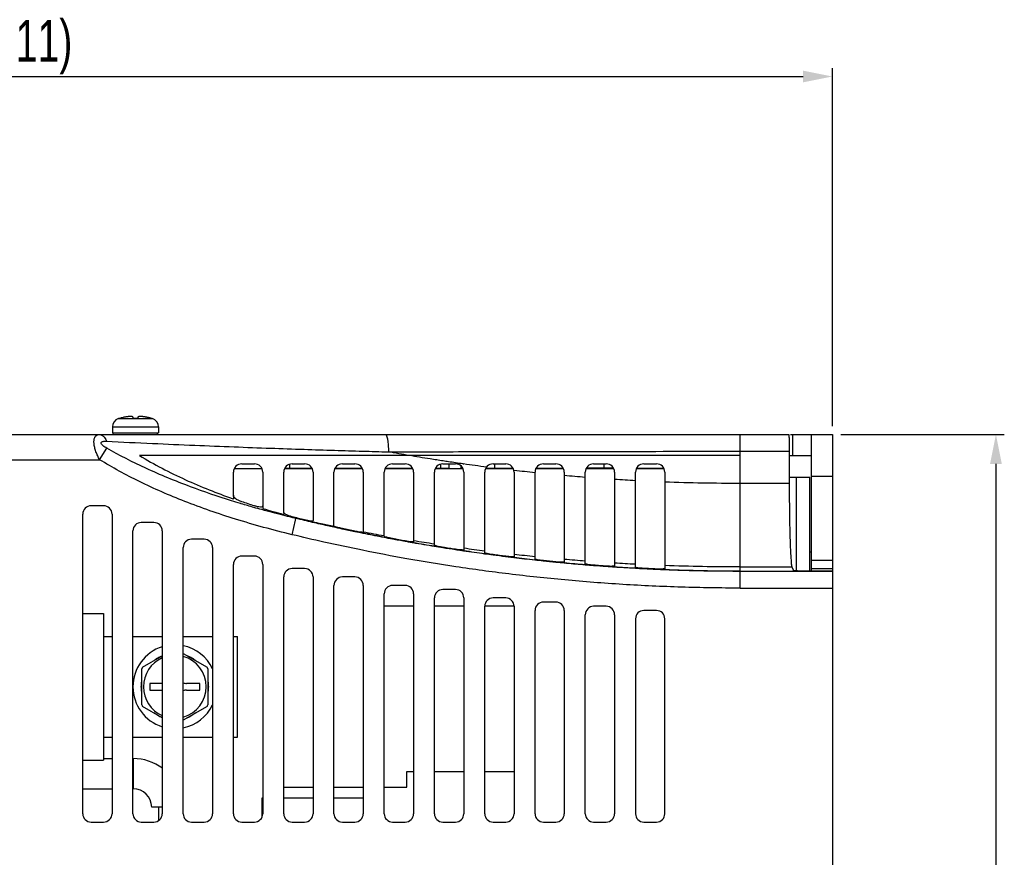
# Model space of a CAD drawing. Header units: millimetres. Extents: x -641 to 119, y -160 to 916.
# Tile 61 of 61: x -163 to -46, y 504 to 604. Entities that reach past the tile are written whole.
import ezdxf

# ---------------------------------------------------------------- set-up
doc = ezdxf.new("R2010")
doc.units = ezdxf.units.MM
doc.header["$LTSCALE"] = 32.67
doc.header["$PDMODE"] = 3
doc.header["$PDSIZE"] = 0.3125
doc.layers.get('0').update_dxf_attribs({"linetype": 'CONTINUOUS'})
doc.layers.get('Defpoints').update_dxf_attribs({"linetype": 'CONTINUOUS'})
doc.layers.add('02___PRT_ALL_AXES', color=7, linetype='CONTINUOUS')
doc.styles.get("Standard").update_dxf_attribs({"font": 'txt', "width": 0.7})
doc.dimstyles.new('DIMSTYLE_1', dxfattribs={"dimtxt": 5, "dimasz": 0.1875, "dimexe": 0.18, "dimexo": 0.0625, "dimgap": 0.09, "dimtad": 1, "dimdsep": 46, "dimtxsty": 'Standard', "dimblk": '_FILLED', "dimblk1": '_FILLED', "dimblk2": '_FILLED', "dimcen": 0.09, "dimadec": 0, "dimazin": 0, "dimtp": 0.01, "dimtm": 0.01, "dimtfac": 1, "dimtofl": 0, "dimtmove": 0, "dimatfit": 3, "dimldrblk": '_FILLED', "dimfxl": 0, "dimtolj": 1, "dimarcsym": 0})

# ---------------------------------------------------------------- blocks, each defined once
blk = doc.blocks.new('_FILLED')
at = {"color": 0, "linetype": 'ByBlock'}
blk.add_solid([(0, 0), (-1, 0.2), (-1, -0.2)], dxfattribs=at)
blk = doc.blocks.new('*D9')
at = {"color": 0, "linetype": 'Continuous', "lineweight": -2}
for p, q in [((-271.84, 553.77), (-271.84, 597.81)), ((-66.44, 555.08), (-66.44, 597.81)), ((-268.34, 596.81), (-69.94, 596.81))]:
    blk.add_line(p, q, dxfattribs=at)
at = {"layer": 'Defpoints', "color": 0, "linetype": 'Continuous', "lineweight": 0}
for p in [(-66.44, 596.81), (-66.44, 554.08), (-271.84, 552.77)]:
    blk.add_point(p, dxfattribs=at)
at = {"color": 0, "linetype": 'Continuous', "lineweight": -2, "xscale": 3.5, "yscale": 3.5, "zscale": 3.5, "rotation": 180}
blk.add_blockref('_FILLED', (-271.84, 596.81), dxfattribs=at)
at = {"color": 0, "linetype": 'Continuous', "lineweight": -2, "xscale": 3.5, "yscale": 3.5, "zscale": 3.5}
blk.add_blockref('_FILLED', (-66.44, 596.81), dxfattribs=at)
at = {"color": 0, "linetype": 'Continuous', "insert": (-169.14, 600.31), "char_height": 5, "attachment_point": 5}
blk.add_mtext('\\A1;205.4(8.11)', dxfattribs=at)
blk = doc.blocks.new('*D10')
at = {"color": 0, "linetype": 'Continuous', "lineweight": -2}
for p, q in [((-65.44, 554.08), (-45.91, 554.08)), ((-46.91, 550.58), (-46.91, 312.58)), ((-65.44, 309.08), (-45.91, 309.08))]:
    blk.add_line(p, q, dxfattribs=at)
at = {"layer": 'Defpoints', "color": 0, "linetype": 'Continuous', "lineweight": 0}
for p in [(-66.44, 554.08), (-66.44, 309.08), (-46.91, 309.08)]:
    blk.add_point(p, dxfattribs=at)
at = {"color": 0, "linetype": 'Continuous', "lineweight": -2, "xscale": 3.5, "yscale": 3.5, "zscale": 3.5}
for p, rotation in [((-46.91, 554.08), 90), ((-46.91, 309.08), 270)]:
    blk.add_blockref('_FILLED', p, dxfattribs=dict(at, rotation=rotation))
at = {"color": 0, "linetype": 'Continuous', "insert": (-50.41, 431.58), "char_height": 5, "attachment_point": 5, "rotation": 90}
blk.add_mtext('\\A1;245(9.65)', dxfattribs=at)

msp = doc.modelspace()

# ---------------------------------------------------------------- linework, layer by layer
at = {"color": 7, "linetype": 'Continuous'}
for p, q in [((-249.939, 554.076), (-71.653, 554.076)), ((-77.439, 535.753), (-77.439, 554.076)), ((-71.45, 554.076), (-66.439, 554.076)), ((-71.205, 554.076), (-71.205, 551.576)), ((-68.939, 537.805), (-68.939, 554.076)), ((-66.439, 554.076), (-66.439, 309.076)), ((-153.917, 551.076), (-153.071, 552.446)), ((-77.439, 552.076), (-71.583, 552.076)), ((-71.583, 552.076), (-71.583, 548.237)), ((-71.583, 551.576), (-68.939, 551.576)), ((-249.939, 551.076), (-153.918, 551.076)), ((-136.939, 550.576), (-135.439, 550.576)), ((-131.239, 550.517), (-131.239, 550.076)), ((-130.939, 550.576), (-129.439, 550.576)), ((-124.939, 550.576), (-123.439, 550.576)), ((-118.939, 550.576), (-117.439, 550.576)), ((-113.239, 550.516), (-113.239, 550.076)), ((-112.939, 550.576), (-111.439, 550.576)), ((-112.239, 550.576), (-112.239, 550.076)), ((-110.739, 550.076), (-110.739, 550.287)), ((-106.939, 550.576), (-105.439, 550.576)), ((-106.739, 550.076), (-106.739, 550.576)), ((-100.939, 550.576), (-99.439, 550.576)), ((-94.939, 550.576), (-93.439, 550.576)), ((-93.739, 550.576), (-93.739, 550.076)), ((-92.739, 550.288), (-92.739, 550.076)), ((-88.939, 550.576), (-87.439, 550.576)), ((-137.939, 546.827), (-137.939, 549.576)), ((-134.529, 549.976), (-137.854, 549.976)), ((-134.439, 549.576), (-134.439, 545.572)), ((-131.939, 544.782), (-131.939, 549.576)), ((-128.528, 549.976), (-131.854, 549.976)), ((-131.785, 550.076), (-128.594, 550.076)), ((-128.439, 549.576), (-128.439, 543.805)), ((-125.939, 543.188), (-125.939, 549.576)), ((-122.528, 549.976), (-125.851, 549.976)), ((-125.784, 550.076), (-122.594, 550.076)), ((-122.439, 549.576), (-122.439, 542.421)), ((-119.939, 541.975), (-119.939, 549.576)), ((-116.527, 549.976), (-119.851, 549.976)), ((-119.784, 550.076), (-116.594, 550.076)), ((-116.439, 549.576), (-116.439, 541.287)), ((-113.939, 540.863), (-113.939, 549.576)), ((-110.527, 549.976), (-113.851, 549.976)), ((-113.784, 550.076), (-112.239, 550.076)), ((-110.593, 550.076), (-110.739, 550.076)), ((-110.439, 549.576), (-110.439, 540.318)), ((-107.939, 539.963), (-107.939, 549.576)), ((-104.55, 549.976), (-107.852, 549.976)), ((-107.798, 550.076), (-104.597, 550.076)), ((-104.439, 549.576), (-104.439, 539.513)), ((-101.939, 539.226), (-101.939, 549.576)), ((-98.526, 549.976), (-101.851, 549.976)), ((-101.784, 550.076), (-98.593, 550.076)), ((-98.439, 549.576), (-98.439, 538.871)), ((-95.939, 538.652), (-95.939, 549.576)), ((-92.526, 549.976), (-95.851, 549.976)), ((-92.739, 550.076), (-95.784, 550.076)), ((-92.439, 549.576), (-92.439, 538.303)), ((-89.939, 538.238), (-89.939, 549.576)), ((-86.526, 549.976), (-89.851, 549.976)), ((-89.784, 550.076), (-86.593, 550.076)), ((-86.439, 549.576), (-86.439, 538.072)), ((-71.583, 548.976), (-69.139, 548.976)), ((-70.739, 537.805), (-70.739, 548.976)), ((-69.139, 537.805), (-69.139, 548.976)), ((-66.439, 549.076), (-68.939, 549.076)), ((-71.583, 548.237), (-77.439, 548.237)), ((-153.439, 545.576), (-154.939, 545.576)), ((-155.939, 508.826), (-155.939, 544.576)), ((-152.439, 544.576), (-152.439, 508.826)), ((-147.439, 543.576), (-148.939, 543.576)), ((-130.945, 542.126), (-130.524, 543.87)), ((-130.524, 543.87), (-130.477, 544.063)), ((-125.939, 543.076), (-125.939, 543.105)), ((-149.939, 508.826), (-149.939, 542.576)), ((-146.439, 542.576), (-146.439, 508.826)), ((-141.439, 541.576), (-142.939, 541.576)), ((-143.939, 508.826), (-143.939, 540.576)), ((-140.439, 540.576), (-140.439, 508.826)), ((-135.439, 539.576), (-136.939, 539.576)), ((-69.139, 540.076), (-68.939, 540.076)), ((-137.939, 508.826), (-137.939, 538.576)), ((-134.439, 538.576), (-134.439, 508.826)), ((-68.939, 539.076), (-66.439, 539.076)), ((-129.439, 538.076), (-130.939, 538.076)), ((-89.939, 538.238), (-89.939, 538.151)), ((-77.439, 538.275), (-71.264, 538.275)), ((-66.439, 537.746), (-77.439, 537.746)), ((-71.264, 538.275), (-71.094, 537.847)), ((-70.594, 537.805), (-66.439, 537.805)), ((-68.939, 538.076), (-66.439, 538.076)), ((-131.939, 508.826), (-131.939, 537.076)), ((-128.439, 537.076), (-128.439, 508.826)), ((-125.939, 508.826), (-125.939, 536.076)), ((-123.439, 537.076), (-124.939, 537.076)), ((-122.439, 536.076), (-122.439, 508.826)), ((-117.439, 536.076), (-118.939, 536.076)), ((-119.939, 508.826), (-119.939, 535.076)), ((-116.439, 535.076), (-116.439, 508.826)), ((-111.439, 535.576), (-112.939, 535.576)), ((-77.439, 535.753), (-66.439, 535.753)), ((-113.939, 508.826), (-113.939, 534.576)), ((-110.439, 534.576), (-110.439, 508.826)), ((-105.439, 534.576), (-106.939, 534.576)), ((-99.439, 534.076), (-100.939, 534.076)), ((-116.439, 533.576), (-119.939, 533.576)), ((-110.439, 533.576), (-113.939, 533.576)), ((-107.939, 508.826), (-107.939, 533.576)), ((-104.439, 533.576), (-107.939, 533.576)), ((-104.439, 533.576), (-104.439, 508.826)), ((-101.939, 508.826), (-101.939, 533.076)), ((-98.439, 533.076), (-98.439, 508.826)), ((-95.939, 508.826), (-95.939, 532.576)), ((-93.439, 533.576), (-94.939, 533.576)), ((-92.439, 532.576), (-92.439, 508.826)), ((-87.439, 533.076), (-88.939, 533.076)), ((-89.939, 532.076), (-89.939, 508.826)), ((-86.439, 508.826), (-86.439, 532.076)), ((-153.439, 529.976), (-152.439, 529.976)), ((-149.939, 529.976), (-146.439, 529.976)), ((-143.939, 529.976), (-140.439, 529.976)), ((-137.939, 529.976), (-137.439, 529.976)), ((-137.439, 517.976), (-137.439, 529.976)), ((-143.939, 527.96), (-141.097, 526.319)), ((-148.781, 526.319), (-146.439, 527.671)), ((-148.889, 521.82), (-148.889, 526.132)), ((-140.989, 526.132), (-140.989, 521.82)), ((-147.939, 524.376), (-147.939, 523.576)), ((-146.439, 524.376), (-147.939, 524.376)), ((-141.939, 524.376), (-143.539, 524.376)), ((-141.939, 523.576), (-141.939, 524.376)), ((-147.939, 523.576), (-146.439, 523.576)), ((-143.539, 523.576), (-141.939, 523.576)), ((-146.439, 520.281), (-148.781, 521.633)), ((-141.097, 521.633), (-143.939, 519.992)), ((-153.439, 517.976), (-152.439, 517.976)), ((-149.939, 517.976), (-146.439, 517.976)), ((-143.939, 517.976), (-140.439, 517.976)), ((-137.939, 517.976), (-137.439, 517.976)), ((-153.439, 515.406), (-152.439, 515.406)), ((-149.904, 515.406), (-149.904, 511.806)), ((-117.239, 511.976), (-117.239, 513.876)), ((-117.239, 513.876), (-116.439, 513.876)), ((-113.939, 513.876), (-110.439, 513.876)), ((-107.939, 513.876), (-104.439, 513.876)), ((-155.939, 511.806), (-152.439, 511.806)), ((-131.939, 511.976), (-128.439, 511.976)), ((-125.939, 511.976), (-122.439, 511.976)), ((-119.939, 511.976), (-117.239, 511.976)), ((-134.537, 510.676), (-134.537, 508.41)), ((-134.439, 510.676), (-134.537, 510.676)), ((-128.439, 510.676), (-131.939, 510.676)), ((-122.439, 510.676), (-125.939, 510.676)), ((-146.439, 509.606), (-147.704, 509.606)), ((-146.904, 509.606), (-146.904, 508.004)), ((-154.939, 507.826), (-153.439, 507.826)), ((-148.939, 507.826), (-147.439, 507.826)), ((-142.939, 507.826), (-141.439, 507.826)), ((-136.939, 507.826), (-135.439, 507.826)), ((-130.939, 507.826), (-129.439, 507.826)), ((-124.939, 507.826), (-123.439, 507.826)), ((-118.939, 507.826), (-117.439, 507.826)), ((-112.939, 507.826), (-111.439, 507.826)), ((-106.939, 507.826), (-105.439, 507.826)), ((-100.939, 507.826), (-99.439, 507.826)), ((-94.939, 507.826), (-93.439, 507.826)), ((-88.939, 507.826), (-87.439, 507.826))]:
    msp.add_line(p, q, dxfattribs=at)
for centre, radius, start, end in [((-136.939, 549.576), 1, 90, 180), ((-135.439, 549.576), 1, 0, 90), ((-130.939, 549.576), 1, 90, 180), ((-129.439, 549.576), 1, 0, 90), ((-124.939, 549.576), 1, 90, 180), ((-123.439, 549.576), 1, 0, 90), ((-118.939, 549.576), 1, 90, 180), ((-117.439, 549.576), 1, 0, 90), ((-112.939, 549.576), 1, 90, 180), ((-111.439, 549.576), 1, 0, 90), ((-106.939, 549.576), 1, 90, 180), ((-105.439, 549.576), 1, 0, 90), ((-100.939, 549.576), 1, 90, 180), ((-99.439, 549.576), 1, 0, 90), ((-94.939, 549.576), 1, 90, 180), ((-93.439, 549.576), 1, 0, 90), ((-88.939, 549.576), 1, 90, 180), ((-87.439, 549.576), 1, 0, 90), ((-154.939, 544.576), 1, 90, 180), ((-153.439, 544.576), 1, 0, 90), ((-148.939, 542.576), 1, 90, 180), ((-147.439, 542.576), 1, 0, 90), ((-142.939, 540.576), 1, 90, 180), ((-141.439, 540.576), 1, 0, 90), ((-136.939, 538.576), 1, 90, 180), ((-135.439, 538.576), 1, 0, 90), ((-130.939, 537.076), 1, 90, 180), ((-129.439, 537.076), 1, 0, 90), ((-124.939, 536.076), 1, 90, 180), ((-123.439, 536.076), 1, 0, 90), ((-118.939, 535.076), 1, 90, 180), ((-117.439, 535.076), 1, 0, 90), ((-112.939, 534.576), 1, 90, 180), ((-111.439, 534.576), 1, 0, 90), ((-106.939, 533.576), 1, 90, 180), ((-105.439, 533.576), 1, 0, 90), ((-100.939, 533.076), 1, 90, 180), ((-99.439, 533.076), 1, 0, 90), ((-94.939, 532.576), 1, 90, 180), ((-93.439, 532.576), 1, 0, 90), ((-88.939, 532.076), 1, 90, 180), ((-87.439, 532.076), 1, 0, 90), ((-144.939, 523.976), 5, 107.46491, 252.53509), ((-144.939, 523.976), 5, 25.50897, 78.43322), ((-144.939, 523.976), 3.75, 113.6298, 246.3702), ((-144.939, 523.976), 3.75, 285.49364, 74.50636), ((-144.939, 523.976), 4.5, 148.62455, 151.37545), ((-144.939, 523.976), 4.5, 28.62455, 31.37545), ((-143.539, 525.376), 1, 246.39535, 270), ((-143.539, 522.576), 1, 90, 113.60465), ((-144.939, 523.976), 4.5, 208.62455, 211.37545), ((-144.939, 523.976), 5, 281.56678, 334.49103), ((-144.939, 523.976), 4.5, 328.62455, 331.37545), ((-149.904, 509.606), 5.8, 53.19783, 90), ((-149.904, 509.606), 2.2, 0, 90), ((-154.939, 508.826), 1, 180, 270), ((-153.439, 508.826), 1, 270, 0), ((-148.939, 508.826), 1, 180, 270), ((-147.439, 508.826), 1, 270, 0), ((-142.939, 508.826), 1, 180, 270), ((-141.439, 508.826), 1, 270, 0), ((-136.939, 508.826), 1, 180, 270), ((-135.439, 508.826), 1, 270, 0), ((-130.939, 508.826), 1, 180, 270), ((-129.439, 508.826), 1, 270, 0), ((-124.939, 508.826), 1, 180, 270), ((-123.439, 508.826), 1, 270, 0), ((-118.939, 508.826), 1, 180, 270), ((-117.439, 508.826), 1, 270, 0), ((-112.939, 508.826), 1, 180, 270), ((-111.439, 508.826), 1, 270, 0), ((-106.939, 508.826), 1, 180, 270), ((-105.439, 508.826), 1, 270, 0), ((-100.939, 508.826), 1, 180, 270), ((-99.439, 508.826), 1, 270, 0), ((-94.939, 508.826), 1, 180, 270), ((-93.439, 508.826), 1, 270, 0), ((-88.939, 508.826), 1, 180, 270), ((-87.439, 508.826), 1, 270, 0)]:
    msp.add_arc(centre, radius, start, end, dxfattribs=at)
for points, start_tangent, end_tangent in [([(-151.329, 556.063), (-151.547, 556.005)], (-0.9705328, -0.240969), (-0.9622965, -0.2720025)), ([(-151.325, 556.064), (-151.329, 556.063)], (-0.9706668, -0.2404289), (-0.9705328, -0.240969)), ([(-151.126, 556.11), (-151.325, 556.064)], (-0.9772632, -0.2120298), (-0.9706668, -0.2404289)), ([(-151.112, 556.113), (-151.118, 556.112), (-151.126, 556.11)], (-0.9777129, -0.2099462), (-0.9772632, -0.2120298)), ([(-150.922, 556.151), (-151.112, 556.113)], (-0.9831212, -0.1829553), (-0.9777129, -0.2099462)), ([(-150.78, 556.176), (-150.922, 556.151)], (-0.9877672, -0.1559357), (-0.9831212, -0.1829553)), ([(-149.929, 556.151), (-149.935, 556.166), (-149.949, 556.18), (-149.97, 556.193), (-149.999, 556.203), (-150.036, 556.211), (-150.084, 556.218), (-150.144, 556.223), (-150.211, 556.225), (-150.286, 556.225), (-150.367, 556.221), (-150.454, 556.215), (-150.548, 556.207), (-150.655, 556.194), (-150.78, 556.176)], (-0.0768638, 0.9970416), (-0.9877672, -0.1559357)), ([(-149.926, 556.107), (-149.927, 556.118), (-149.928, 556.135), (-149.929, 556.151)], (-0.0770397, 0.997028), (-0.0768638, 0.9970416)), ([(-149.918, 556.005), (-149.92, 556.026), (-149.921, 556.046), (-149.923, 556.065), (-149.924, 556.083), (-149.925, 556.101), (-149.926, 556.107)], (-0.0791294, 0.9968644), (-0.0770397, 0.997028)), ([(-149.351, 556.107), (-149.355, 556.063), (-149.359, 556.005)], (-0.0770383, -0.9970281), (-0.0791294, -0.9968644)), ([(-149.348, 556.151), (-149.351, 556.112), (-149.351, 556.107)], (-0.0768638, -0.9970416), (-0.0770383, -0.9970281)), ([(-148.497, 556.176), (-148.625, 556.194), (-148.732, 556.207), (-148.823, 556.215), (-148.907, 556.221), (-148.986, 556.225), (-149.059, 556.225), (-149.126, 556.224), (-149.185, 556.219), (-149.234, 556.213), (-149.273, 556.204), (-149.304, 556.194), (-149.327, 556.181), (-149.342, 556.167), (-149.348, 556.151)], (-0.9877672, 0.1559359), (-0.0768638, -0.9970416)), ([(-148.355, 556.151), (-148.497, 556.176)], (-0.9831212, 0.1829553), (-0.9877672, 0.1559359)), ([(-148.166, 556.113), (-148.189, 556.118), (-148.27, 556.135), (-148.355, 556.151)], (-0.9777128, 0.2099467), (-0.9831212, 0.1829553)), ([(-148.151, 556.11), (-148.166, 556.113)], (-0.9772631, 0.2120302), (-0.9777128, 0.2099467)), ([(-147.952, 556.064), (-147.956, 556.065), (-148.032, 556.083), (-148.109, 556.101), (-148.151, 556.11)], (-0.9706669, 0.2404284), (-0.9772631, 0.2120301)), ([(-147.948, 556.063), (-147.952, 556.064)], (-0.970533, 0.2409684), (-0.9706669, 0.2404284)), ([(-147.73, 556.005), (-147.806, 556.026), (-147.881, 556.046), (-147.948, 556.063)], (-0.9622965, 0.2720025), (-0.970533, 0.2409684)), ([(-149.639, 556.01), (-149.732, 556.009), (-149.825, 556.008), (-149.918, 556.005)], (-1, 0), (-0.9993538, -0.0359451)), ([(-149.359, 556.005), (-149.452, 556.008), (-149.546, 556.009), (-149.639, 556.01)], (-0.9993538, 0.0359451), (-1, 0)), ([(-154.148, 551.538), (-154.355, 552.032), (-154.504, 552.534), (-154.587, 553.002), (-154.582, 553.401), (-154.507, 553.716), (-154.355, 553.929), (-154.156, 554.043), (-153.938, 554.076)], (-0.4214335, 0.9068593), (1, -0.0001072)), ([(-153.938, 554.076), (-153.615, 553.982), (-153.322, 553.707), (-153.087, 553.279)], (1, -0.0001095), (0.3723055, -0.9281103)), ([(-119.801, 554.076), (-119.66, 553.917), (-119.541, 553.467), (-119.464, 552.796), (-119.44, 552.01)], (1, -0.0000002), (-0.0059161, -0.9999825)), ([(-71.653, 554.076), (-71.631, 553.978), (-71.612, 553.694), (-71.596, 553.251), (-71.587, 552.694), (-71.583, 552.076)], (1, 0), (0, -1)), ([(-153.071, 552.446), (-153.299, 552.586), (-153.5, 552.733), (-153.651, 552.88), (-153.731, 553.014), (-153.73, 553.124), (-153.648, 553.207), (-153.498, 553.259), (-153.302, 553.281), (-153.087, 553.279)], (-0.8684157, 0.4958369), (0.9987443, -0.050098)), ([(-153.087, 553.279), (-147.61, 553.018), (-142.549, 552.799), (-137.864, 552.611), (-133.508, 552.45), (-129.515, 552.313), (-125.864, 552.196), (-122.518, 552.096), (-119.44, 552.01)], (0.9987472, -0.0500395), (0.9996378, -0.0269115)), ([(-153.917, 551.076), (-154.148, 551.538)], (-0.4757876, 0.8795602), (-0.4214335, 0.9068593)), ([(-138.16, 546.167), (-143.08, 547.85), (-148.399, 550.055), (-153.071, 552.446)], (-0.9544372, 0.2984118), (-0.8683284, 0.4959897)), ([(-146.439, 551.573), (-149.159, 551.576)], (-0.9999992, -0.0012659), (-0.999988, 0.0048937)), ([(-149.159, 551.576), (-146.471, 550.05), (-143.685, 548.691), (-140.834, 547.478), (-138.081, 546.446)], (0.8527587, -0.5223051), (0.9430797, -0.3325667)), ([(-143.939, 551.576), (-144.39, 551.576), (-146.439, 551.573)], (-0.9999995, -0.0009919), (-0.9999992, -0.0012659)), ([(-140.439, 551.577), (-143.939, 551.576)], (-0.9999999, 0.0005012), (-0.9999995, -0.0009919)), ([(-116.966, 551.576), (-122.429, 551.576), (-127.991, 551.576), (-133.581, 551.576), (-139.107, 551.576), (-140.439, 551.577)], (-0.9999993, 0.0011665), (-0.9999999, 0.0005012)), ([(-119.44, 552.01), (-114.842, 552.023), (-109.8, 552.036), (-104.299, 552.048), (-98.325, 552.059), (-91.865, 552.068), (-84.906, 552.074), (-77.439, 552.076)], (0.9999957, 0.0029229), (1, 0)), ([(-116.966, 551.576), (-119.44, 552.01)], (-0.9858339, 0.1677245), (-0.9839823, 0.1782664)), ([(-114.468, 551.165), (-116.967, 551.576)], (-0.9875828, 0.1570994), (-0.9858328, 0.1677309)), ([(-114.389, 551.575), (-116.965, 551.576)], (-1, 0.0001142), (-1, 0.0003048)), ([(-77.439, 551.576), (-90.509, 551.576), (-103.7, 551.576), (-114.389, 551.575)], (-0.9999999, 0.0004069), (-1, 0.0001142)), ([(-130.945, 542.126), (-137.697, 543.983), (-143.764, 546.103), (-149.176, 548.473), (-153.918, 551.076)], (-0.9720206, 0.2348957), (-0.8506224, 0.5257771)), ([(-112.888, 550.919), (-114.468, 551.165)], (-0.9886261, 0.1503944), (-0.9875828, 0.1570994)), ([(-111.42, 550.7), (-112.263, 550.825), (-112.888, 550.919)], (-0.9895518, 0.1441777), (-0.9886261, 0.1503944)), ([(-110.558, 550.576), (-111.42, 550.7)], (-0.9900771, 0.1405255), (-0.9895518, 0.1441777)), ([(-110.558, 550.576), (-110.499, 550.568), (-110.44, 550.564)], (0.990077, -0.1405258), (0.9901468, -0.140033)), ([(-107.726, 550.192), (-110.457, 550.562)], (-0.9917043, 0.1285399), (-0.9901373, 0.1401004)), ([(-104.415, 549.786), (-104.462, 549.792)], (-0.9934212, 0.1145181), (-0.993398, 0.1147187)), ([(-101.939, 549.514), (-104.415, 549.786)], (-0.9945745, 0.1040271), (-0.9934212, 0.1145181)), ([(-95.939, 548.964), (-98.439, 549.175)], (-0.9969089, 0.0785668), (-0.9960152, 0.0891839)), ([(-89.939, 548.568), (-92.439, 548.715)], (-0.9985912, 0.0530633), (-0.9979699, 0.063687)), ([(-77.439, 548.237), (-86.439, 548.408)], (-1, 0), (-0.9992702, 0.0381975)), ([(-71.583, 548.237), (-71.573, 545.79), (-71.541, 543.492), (-71.491, 541.482), (-71.426, 539.882), (-71.349, 538.791), (-71.264, 538.275)], (0, -1), (0.370707, -0.9287499)), ([(-137.861, 546.615), (-137.939, 546.827)], (-0.5677166, 0.823224), (0, 1)), ([(-137.939, 546.827), (-137.939, 546.671), (-137.939, 546.528), (-137.939, 546.396)], (-0.0000232, -1), (-0.0000664, -1)), ([(-136.939, 546.052), (-137.31, 546.203), (-137.639, 546.398), (-137.861, 546.615)], (-0.9478224, 0.3187987), (-0.5677166, 0.823224)), ([(-137.119, 545.848), (-138.16, 546.167)], (-0.9574666, 0.2885442), (-0.9544372, 0.2984118)), ([(-138.081, 546.446), (-137.939, 546.396)], (0.9430797, -0.3325667), (0.9437314, -0.3307129)), ([(-137.003, 545.813), (-137.119, 545.848)], (-0.9577912, 0.2874648), (-0.9574666, 0.2885442)), ([(-135.491, 545.371), (-137.003, 545.813)], (-0.961816, 0.2736969), (-0.9577912, 0.2874648)), ([(-135.439, 545.564), (-136.193, 545.806), (-136.939, 546.052)], (-0.9535565, 0.3012141), (-0.9478224, 0.3187987)), ([(-134.731, 545.427), (-135.059, 545.466), (-135.439, 545.564)], (-0.9981895, 0.0601472), (-0.9535565, 0.3012141)), ([(-134.439, 545.572), (-134.512, 545.462), (-134.731, 545.427)], (0, -1), (-0.9981895, 0.0601472)), ([(-134.439, 545.572), (-134.439, 545.454), (-134.439, 545.348)], (-0.0000488, -1), (0.0000156, -1)), ([(-134.563, 545.111), (-135.491, 545.371)], (-0.9641079, 0.2655108), (-0.961816, 0.2736969)), ([(-132.029, 544.443), (-134.563, 545.111)], (-0.9697282, 0.2441869), (-0.9641079, 0.2655108)), ([(-134.439, 545.348), (-134.439, 545.254)], (0.0000156, -1), (-0.0001109, -1)), ([(-134.439, 545.254), (-133.191, 544.885), (-132.003, 544.552)], (0.9570098, -0.2900557), (0.9644366, -0.2643145)), ([(-130.962, 544.18), (-132.029, 544.443)], (-0.9718393, 0.2356444), (-0.9697282, 0.2441869)), ([(-132.003, 544.552), (-131.939, 544.534)], (0.9644366, -0.2643145), (0.9646162, -0.2636581)), ([(-131.863, 544.652), (-131.939, 544.782)], (-0.7343866, 0.6787314), (0, 1)), ([(-131.939, 544.782), (-131.939, 544.688), (-131.939, 544.606), (-131.939, 544.534)], (-0.0000746, -1), (-0.0001342, -1)), ([(-130.939, 544.266), (-131.319, 544.381), (-131.645, 544.513), (-131.863, 544.652)], (-0.967259, 0.2537915), (-0.7343866, 0.6787314)), ([(-130.192, 544.074), (-130.939, 544.266)], (-0.9691198, 0.2465904), (-0.967259, 0.2537915)), ([(-130.477, 544.063), (-130.962, 544.18)], (-0.9727507, 0.2318536), (-0.9718393, 0.2356444)), ([(-129.454, 543.818), (-130.477, 544.063)], (-0.9730942, 0.2304077), (-0.9720167, 0.2349116)), ([(-129.449, 543.838), (-129.712, 543.895), (-130.477, 544.063)], (-0.977352, 0.2116203), (-0.9764395, 0.2157915)), ([(-129.439, 543.885), (-130.192, 544.074)], (-0.9708996, 0.239487), (-0.9691198, 0.2465904)), ([(-128.488, 543.592), (-129.454, 543.818)], (-0.9740925, 0.2261499), (-0.9730942, 0.2304077)), ([(-128.973, 543.736), (-129.449, 543.838)], (-0.9777681, 0.2096894), (-0.977352, 0.2116203)), ([(-128.729, 543.751), (-129.055, 543.801), (-129.439, 543.885)], (-0.9880559, 0.1540958), (-0.9708976, 0.239495)), ([(-129.439, 543.885), (-129.107, 543.803), (-128.773, 543.723), (-128.439, 543.643)], (0.9708976, -0.2394951), (0.9731153, -0.2303186)), ([(-128.476, 543.63), (-128.973, 543.736)], (-0.9781991, 0.2076693), (-0.9777681, 0.2096894)), ([(-128.439, 543.805), (-128.513, 543.75), (-128.729, 543.751)], (0, -1), (-0.9880559, 0.1540958)), ([(-125.969, 543.022), (-126.701, 543.185), (-128.488, 543.592)], (-0.9766105, 0.2150162), (-0.9740925, 0.2261499)), ([(-127.469, 543.418), (-128.476, 543.63)], (-0.9790595, 0.2035744), (-0.9781991, 0.2076693)), ([(-128.439, 543.643), (-127.954, 543.529), (-127.468, 543.418)], (0.9731007, -0.2303804), (0.9751365, -0.2216052)), ([(-127.469, 543.418), (-126.705, 543.246), (-125.939, 543.076)], (0.9750724, -0.221887), (0.9766854, -0.2146758)), ([(-125.939, 543.105), (-127.466, 543.417)], (-0.980335, 0.1973408), (-0.9790621, 0.203562)), ([(-125.939, 543.141), (-125.939, 543.188)], (0.0004632, 0.9999999), (-0.0006809, 0.9999998)), ([(-125.939, 543.105), (-125.939, 543.141)], (-0.0011166, 0.9999994), (0.0004632, 0.9999999)), ([(-124.939, 542.858), (-125.325, 542.948), (-125.648, 543.038), (-125.863, 543.114), (-125.902, 543.127)], (-0.9776003, 0.2104699), (-0.9315657, 0.3635729)), ([(-77.439, 535.753), (-84.448, 535.861), (-91.469, 536.185), (-98.379, 536.718), (-105.057, 537.434), (-111.384, 538.296), (-117.246, 539.258), (-122.532, 540.261), (-127.136, 541.24), (-130.945, 542.126)], (-1, 0.0000004), (-0.9720189, 0.2349025)), ([(-124.951, 542.801), (-125.969, 543.022)], (-0.9775926, 0.2105058), (-0.9766105, 0.2150162)), ([(-123.451, 542.483), (-124.951, 542.801)], (-0.9790021, 0.20385), (-0.9775926, 0.2105058)), ([(-123.439, 542.541), (-124.189, 542.698), (-124.939, 542.858)], (-0.9790093, 0.2038155), (-0.9776003, 0.2104699)), ([(-122.469, 542.281), (-123.451, 542.483)], (-0.9799005, 0.1994868), (-0.9790021, 0.20385)), ([(-122.73, 542.42), (-123.055, 542.468), (-123.439, 542.541)], (-0.9961248, 0.087951), (-0.9790093, 0.2038155)), ([(-122.439, 542.424), (-122.514, 542.405), (-122.73, 542.42)], (0, -1), (-0.9961248, 0.087951)), ([(-122.138, 542.213), (-122.469, 542.281)], (-0.9801996, 0.1980122), (-0.9799005, 0.1994868)), ([(-119.939, 541.975), (-122.439, 542.427)], (-0.9849515, 0.1728309), (-0.9831036, 0.1830501)), ([(-122.439, 542.424), (-122.439, 542.394), (-122.439, 542.364), (-122.439, 542.335)], (-0.0000005, -1), (-0.0000005, -1)), ([(-122.439, 542.335), (-121.192, 542.084), (-119.939, 541.841)], (0.9798646, -0.1996634), (0.9821732, -0.1879782)), ([(-119.966, 541.786), (-122.138, 542.213)], (-0.9821013, 0.1883536), (-0.9801996, 0.1980122)), ([(-119.902, 541.893), (-119.939, 541.93)], (-0.9376874, 0.3474801), (0, 1)), ([(-119.939, 541.93), (-119.939, 541.9), (-119.939, 541.87)], (-0.0000003, -1), (0, -1)), ([(-118.95, 541.593), (-119.966, 541.786)], (-0.9829572, 0.1838346), (-0.9821013, 0.1883536)), ([(-119.939, 541.87), (-119.939, 541.841)], (0, -1), (-0.0000002, -1)), ([(-118.939, 541.651), (-119.324, 541.731), (-119.647, 541.811), (-119.863, 541.881), (-119.902, 541.893)], (-0.9829608, 0.1838151), (-0.9376874, 0.3474801)), ([(-117.45, 541.318), (-118.95, 541.593)], (-0.9841809, 0.1771666), (-0.9829572, 0.1838346)), ([(-117.439, 541.376), (-118.189, 541.513), (-118.939, 541.651)], (-0.9841845, 0.1771464), (-0.9829608, 0.1838151)), ([(-116.898, 541.22), (-117.45, 541.318)], (-0.9846193, 0.1747138), (-0.9841809, 0.1771666)), ([(-116.731, 541.276), (-117.056, 541.314), (-117.439, 541.376)], (-0.998249, 0.0591526), (-0.9841845, 0.1771464)), ([(-116.463, 541.143), (-116.898, 541.22)], (-0.9849606, 0.1727794), (-0.9846193, 0.1747138)), ([(-116.439, 541.287), (-116.514, 541.267), (-116.731, 541.276)], (0, -1), (-0.998249, 0.0591526)), ([(-113.962, 540.719), (-116.463, 541.143)], (-0.9868423, 0.1616858), (-0.9849606, 0.1727794)), ([(-113.939, 540.999), (-116.439, 541.387)], (-0.9889344, 0.1483532), (-0.9873531, 0.1585365)), ([(-116.439, 541.287), (-116.439, 541.258), (-116.439, 541.228)], (0.0000001, -1), (-0.0000246, -1)), ([(-116.439, 541.228), (-116.439, 541.199)], (-0.0000246, -1), (-0.0000962, -1)), ([(-116.439, 541.199), (-115.192, 540.984), (-113.939, 540.775)], (0.9849912, -0.1726046), (0.9868383, -0.1617102)), ([(-113.903, 540.828), (-113.939, 540.863)], (-0.9433054, 0.3319262), (0, 1)), ([(-113.939, 540.863), (-113.939, 540.834), (-113.939, 540.804), (-113.939, 540.775)], (0.0000003, -1), (-0.0001072, -1)), ([(-112.939, 540.613), (-113.323, 540.682), (-113.646, 540.753), (-113.863, 540.817), (-113.903, 540.828)], (-0.9875698, 0.1571808), (-0.9433054, 0.3319262)), ([(-112.948, 540.555), (-113.962, 540.719)], (-0.987568, 0.1571926), (-0.9868423, 0.1616858)), ([(-111.448, 540.321), (-112.948, 540.555)], (-0.9886016, 0.1505551), (-0.987568, 0.1571926)), ([(-111.439, 540.38), (-112.189, 540.495), (-112.939, 540.613)], (-0.9886025, 0.1505491), (-0.9875698, 0.1571808)), ([(-111.087, 540.267), (-111.448, 540.321)], (-0.9888433, 0.1489593), (-0.9886016, 0.1505551)), ([(-110.731, 540.299), (-111.056, 540.328), (-111.439, 540.38)], (-0.999529, 0.0306889), (-0.9886025, 0.1505491)), ([(-110.459, 540.173), (-111.087, 540.267)], (-0.989258, 0.1461801), (-0.9888433, 0.1489593)), ([(-110.439, 540.318), (-110.514, 540.296), (-110.731, 540.299)], (0, -1), (-0.999529, 0.0306889)), ([(-107.959, 539.818), (-110.459, 540.173)], (-0.9908279, 0.1351298), (-0.989258, 0.1461801)), ([(-107.939, 540.174), (-110.439, 540.499)], (-0.9922811, 0.1240091), (-0.9909613, 0.1341482)), ([(-110.439, 540.318), (-110.439, 540.289), (-110.439, 540.259)], (0.0000006, -1), (-0.000031, -1)), ([(-110.439, 540.259), (-110.439, 540.23)], (-0.000031, -1), (-0.0001141, -1)), ([(-110.439, 540.23), (-109.189, 540.049), (-107.94, 539.875)], (0.98926, -0.1461665), (0.9908388, -0.1350498)), ([(-106.947, 539.682), (-107.959, 539.818)], (-0.9914275, 0.1306577), (-0.9908279, 0.1351298)), ([(-107.939, 539.963), (-107.939, 539.934), (-107.939, 539.904), (-107.94, 539.875)], (0.0000007, -1), (-0.0826424, -0.9965793)), ([(-107.906, 539.93), (-107.939, 539.963)], (-0.9446956, 0.3279484), (0, 1)), ([(-106.939, 539.741), (-107.322, 539.798), (-107.646, 539.861), (-107.863, 539.919), (-107.906, 539.93)], (-0.9914269, 0.1306627), (-0.9446956, 0.3279484)), ([(-105.447, 539.489), (-106.947, 539.682)], (-0.9922786, 0.124029), (-0.9914275, 0.1306577)), ([(-105.439, 539.548), (-106.189, 539.643), (-106.939, 539.741)], (-0.9922782, 0.1240325), (-0.9914269, 0.1306627)), ([(-101.939, 539.498), (-104.439, 539.762)], (-0.9950211, 0.099664), (-0.9939525, 0.1098112)), ([(-104.815, 539.411), (-105.447, 539.489)], (-0.9926233, 0.121239), (-0.9922786, 0.124029)), ([(-104.732, 539.487), (-105.056, 539.507), (-105.439, 539.548)], (-0.9999968, 0.0025343), (-0.9922782, 0.1240325)), ([(-104.454, 539.368), (-104.815, 539.411)], (-0.9928168, 0.1196443), (-0.9926233, 0.121239)), ([(-104.439, 539.513), (-104.515, 539.489), (-104.732, 539.487)], (0, -1), (-0.9999968, 0.0025343)), ([(-101.954, 539.08), (-104.454, 539.368)], (-0.9940865, 0.1085909), (-0.9928168, 0.1196443)), ([(-104.439, 539.513), (-104.439, 539.484), (-104.439, 539.455)], (0.0000009, -1), (-0.0000315, -1)), ([(-104.439, 539.455), (-104.439, 539.425)], (-0.0000315, -1), (-0.0001199, -1)), ([(-104.439, 539.425), (-103.19, 539.278), (-101.939, 539.138)], (0.9928304, -0.1195317), (0.994081, -0.1086411)), ([(-100.945, 538.972), (-101.954, 539.08)], (-0.9945642, 0.1041251), (-0.9940865, 0.1085909)), ([(-101.905, 539.194), (-101.939, 539.226)], (-0.9531544, 0.3024842), (0, 1)), ([(-101.939, 539.226), (-101.939, 539.197), (-101.939, 539.167), (-101.939, 539.138)], (0.000001, -1), (-0.0001162, -1)), ([(-100.939, 539.031), (-101.322, 539.078), (-101.646, 539.132), (-101.862, 539.184), (-101.905, 539.194)], (-0.9945636, 0.1041307), (-0.9531544, 0.3024842)), ([(-99.445, 538.82), (-100.945, 538.972)], (-0.9952369, 0.0974857), (-0.9945642, 0.1041251)), ([(-99.439, 538.879), (-100.189, 538.954), (-100.939, 539.031)], (-0.9952364, 0.0974913), (-0.9945636, 0.1041307)), ([(-98.454, 538.726), (-99.445, 538.82)], (-0.9956568, 0.0930991), (-0.9952369, 0.0974857)), ([(-98.732, 538.837), (-99.057, 538.849), (-99.439, 538.879)], (-0.9996771, -0.0254092), (-0.9952364, 0.0974913)), ([(-98.439, 538.871), (-98.515, 538.845), (-98.732, 538.837)], (0, -1), (-0.9996771, -0.0254092)), ([(-98.196, 538.702), (-98.454, 538.726)], (-0.9957632, 0.0919541), (-0.9956568, 0.0930991)), ([(-95.939, 538.971), (-98.439, 539.173)], (-0.997163, 0.075273), (-0.996343, 0.0854439)), ([(-98.439, 538.871), (-98.439, 538.842), (-98.439, 538.813), (-98.438, 538.783)], (0.000001, -1), (0.0560044, -0.9984305)), ([(-98.438, 538.783), (-97.19, 538.67), (-95.939, 538.564)], (0.9956613, -0.0930516), (0.9966334, -0.0819876)), ([(-95.95, 538.505), (-98.196, 538.702)], (-0.996632, 0.0820043), (-0.9957632, 0.0919541)), ([(-94.943, 538.425), (-95.95, 538.505)], (-0.9969891, 0.077542), (-0.996632, 0.0820043)), ([(-95.906, 538.62), (-95.939, 538.652)], (-0.9574154, 0.2887138), (0, 1)), ([(-95.939, 538.652), (-95.939, 538.622), (-95.939, 538.593), (-95.939, 538.564)], (0.0000011, -1), (-0.0000993, -1)), ([(-94.939, 538.484), (-95.321, 538.521), (-95.645, 538.566), (-95.862, 538.612), (-95.906, 538.62)], (-0.9969886, 0.0775489), (-0.9574154, 0.2887138)), ([(-93.443, 538.313), (-94.943, 538.425)], (-0.9974841, 0.0708912), (-0.9969891, 0.077542)), ([(-93.439, 538.372), (-94.19, 538.427), (-94.939, 538.484)], (-0.9974839, 0.0708933), (-0.9969886, 0.0775489)), ([(-92.439, 538.391), (-92.515, 538.363), (-92.732, 538.349)], (0, -1), (-0.9985852, -0.0531752)), ([(-89.939, 538.592), (-92.439, 538.732)], (-0.9987069, 0.0508384), (-0.9981366, 0.0610183)), ([(-77.439, 538.275), (-86.439, 538.439)], (-1, 0), (-0.9993303, 0.0365921)), ([(-92.45, 538.245), (-93.443, 538.313)], (-0.9977873, 0.0664861), (-0.9974841, 0.0708912)), ([(-92.732, 538.349), (-93.057, 538.352), (-93.439, 538.372)], (-0.9985852, -0.0531752), (-0.9974839, 0.0708933)), ([(-89.946, 538.092), (-91.346, 538.174), (-92.45, 538.245)], (-0.9984655, 0.0553773), (-0.9977873, 0.0664861)), ([(-92.439, 538.303), (-91.188, 538.224), (-89.939, 538.151)], (0.9977957, -0.0663608), (0.9984607, -0.0554643)), ([(-88.942, 538.039), (-89.946, 538.092)], (-0.9987025, 0.0509246), (-0.9984655, 0.0553773)), ([(-89.907, 538.209), (-89.939, 538.238)], (-0.9612293, 0.2757503), (0, 1)), ([(-88.939, 538.098), (-89.321, 538.124), (-89.645, 538.16), (-89.862, 538.201), (-89.907, 538.209)], (-0.9987021, 0.0509315), (-0.9612293, 0.2757503)), ([(-87.441, 537.967), (-88.942, 538.039)], (-0.9990194, 0.0442742), (-0.9987025, 0.0509246)), ([(-87.439, 538.026), (-88.189, 538.061), (-88.939, 538.098)], (-0.9990192, 0.0442802), (-0.9987021, 0.0509315)), ([(-86.445, 537.925), (-87.441, 537.967)], (-0.9992053, 0.0398598), (-0.9990194, 0.0442742)), ([(-86.732, 538.021), (-87.057, 538.016), (-87.439, 538.026)], (-0.9967372, -0.0807149), (-0.9990192, 0.0442802)), ([(-86.439, 538.072), (-86.515, 538.041), (-86.732, 538.021)], (0, -1), (-0.9967372, -0.0807149)), ([(-77.439, 537.746), (-84.387, 537.852), (-86.445, 537.925)], (-1, 0.0000002), (-0.9992053, 0.0398598)), ([(-86.439, 538.072), (-86.439, 538.042), (-86.439, 538.013), (-86.425, 537.983)], (-0.0000184, -1), (0.5720851, -0.8201943)), ([(-86.425, 537.983), (-81.925, 537.849), (-77.439, 537.805)], (0.9992064, -0.0398313), (1, 0.0000581)), ([(-70.594, 537.805), (-70.839, 537.81), (-71.021, 537.826), (-71.094, 537.847)], (-1, 0), (-0.370707, 0.9287499)), ([(-147.405, 527.125), (-147.24, 527.248), (-146.714, 527.561), (-146.443, 527.682)], (0.7872255, 0.6166652), (0.9265804, 0.3760966)), ([(-143.437, 527.683), (-143.164, 527.561), (-142.637, 527.248), (-142.472, 527.125)], (0.9268173, -0.3755127), (0.7872255, -0.6166652)), ([(-148.896, 523.394), (-148.912, 523.517), (-148.936, 524.129), (-148.899, 524.538)], (-0.1454204, 0.98937), (0.140565, 0.9900715)), ([(-140.978, 524.538), (-140.942, 524.129), (-140.965, 523.517), (-140.981, 523.394)], (0.140565, -0.9900715), (-0.1454204, -0.98937)), ([(-146.439, 520.268), (-146.983, 520.538), (-147.44, 520.855)], (-0.9270087, 0.3750399), (-0.7803144, 0.6253875)), ([(-142.437, 520.855), (-142.895, 520.538), (-143.443, 520.266), (-143.489, 520.248)], (-0.7803144, -0.6253875), (-0.9320274, -0.3623877))]:
    msp.add_spline(points, degree=3, dxfattribs=dict(at, start_tangent=start_tangent, end_tangent=end_tangent))
for points, start_tangent in [([(-151.547, 556.005), (-151.549, 556.009)], (-0.4767938, 0.8790152)), ([(-147.73, 556.005), (-147.728, 556.009)], (0.4767938, 0.8790152))]:
    msp.add_spline(points, degree=3, dxfattribs=dict(at, start_tangent=start_tangent))
at = {"layer": '02___PRT_ALL_AXES', "color": 7, "linetype": 'Continuous'}
for p, q in [((-152.389, 555.015), (-152.389, 554.276)), ((-152.389, 555.015), (-146.889, 555.015)), ((-151.552, 556.009), (-151.68, 555.972)), ((-151.68, 555.972), (-147.597, 555.972)), ((-147.726, 556.009), (-147.597, 555.972)), ((-146.889, 555.015), (-146.889, 554.276)), ((-152.389, 554.276), (-146.889, 554.276)), ((-152.289, 554.076), (-152.289, 554.276)), ((-146.989, 554.076), (-146.989, 554.276)), ((-155.939, 532.726), (-153.439, 532.726)), ((-153.439, 532.726), (-153.439, 515.226)), ((-155.939, 515.226), (-153.439, 515.226))]:
    msp.add_line(p, q, dxfattribs=at)
for centre, start, end in [((-151.389, 555.015), 106.95776, 180), ((-147.889, 555.015), 0, 73.04224)]:
    msp.add_arc(centre, 1, start, end, dxfattribs=at)

# ---------------------------------------------------------------- dimensions: what is measured, and where the dimension line sits
at = {"color": 7, "linetype": 'Continuous'}
dim = msp.add_linear_dim(base=(-66.439, 596.806), p1=(-271.839, 552.771), p2=(-66.439, 554.077), text='<>(8.11)', dimstyle='DIMSTYLE_1', override={"dimasz": 3.5, "dimexe": 1, "dimexo": 1, "dimgap": 1}, dxfattribs=at)
dim.commit()
dim.dimension.update_dxf_attribs({"geometry": '*D9', "text_midpoint": (-169.139, 600.306)})
dim = msp.add_linear_dim(base=(-46.91, 309.076), p1=(-66.439, 554.077), p2=(-66.439, 309.076), angle=90, text='<>(9.65)', dimstyle='DIMSTYLE_1', override={"dimasz": 3.5, "dimexe": 1, "dimexo": 1, "dimgap": 1}, dxfattribs=at)
dim.commit()
dim.dimension.update_dxf_attribs({"geometry": '*D10', "text_midpoint": (-50.41, 431.576)})

doc.saveas('drawing.dxf')
